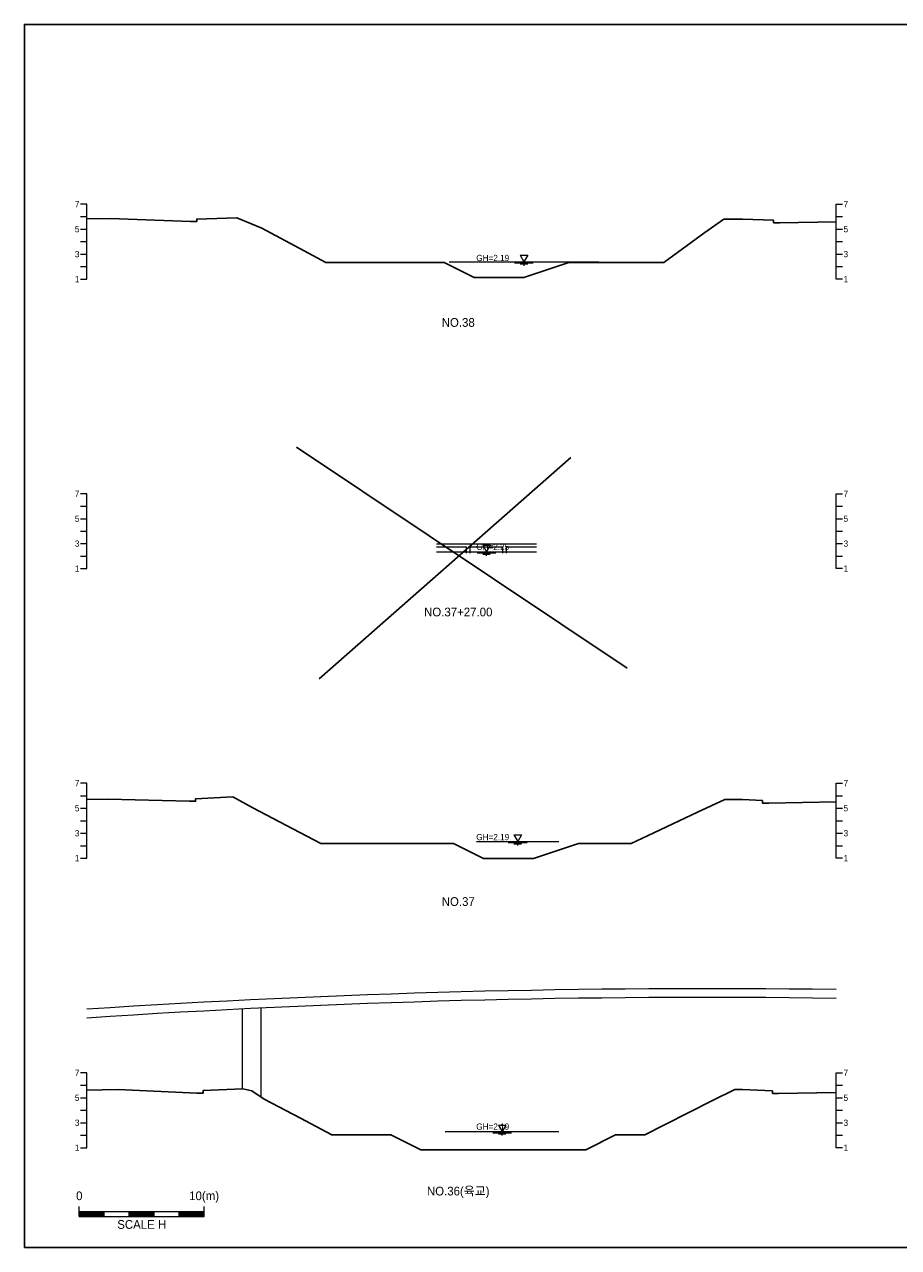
# Model space of a CAD drawing. Header units: metres. Extents: x 14522 to 15395, y -153 to 498.
# Tile 9 of 38: x 14670 to 14740, y 88 to 186. Entities that reach past the tile are written whole.
import ezdxf
from ezdxf.enums import TextEntityAlignment as Align

# ---------------------------------------------------------------- set-up
doc = ezdxf.new("R2010")
doc.units = ezdxf.units.M
for name, color, linetype in [('BOX', 5, 'CONTINUOUS'), ('DT2', 7, 'CONTINUOUS'), ('기본계획용', 33, 'CONTINUOUS')]:
    doc.layers.add(name, color=color, linetype=linetype)
for name, color, linetype, lineweight in [('DT1', 3, 'CONTINUOUS', 0), ('LT1', 4, 'CONTINUOUS', 0), ('ST1', 7, 'CONTINUOUS', 0)]:
    doc.layers.add(name, color=color, linetype=linetype, lineweight=lineweight)
doc.styles.get("Standard").update_dxf_attribs({"font": 'Gulim.ttf'})

# ---------------------------------------------------------------- blocks, each defined once
blk = doc.blocks.new('SWL')
at = {"layer": 'LT1'}
for p, q in [((-15, 0), (15, 0)), ((-3, 5.2), (3, 5.2)), ((-3, 5.2), (0, 0)), ((3, 5.2), (0, 0)), ((-7.5, -0.9), (7.5, -0.9)), ((-3, -1.8), (3, -1.8)), ((-0.38, -2.7), (0.38, -2.7))]:
    blk.add_line(p, q, dxfattribs=at)

msp = doc.modelspace()

# ---------------------------------------------------------------- linework, layer by layer
at = {"layer": 'BOX'}
msp.add_lwpolyline([(14670, 88), (14810, 88), (14810, 186), (14670, 186)], close=True, dxfattribs=at)
at = {"layer": 'DT1'}
for p, q in [((14704, 166.99), (14716, 166.99)), ((14703, 144.39), (14711, 144.39)), ((14703, 144.14), (14705.4, 144.14)), ((14705.7, 144.14), (14708.3, 144.14)), ((14708.3, 143.65), (14708.3, 144.14)), ((14708.6, 143.65), (14708.6, 144.14)), ((14708.6, 144.14), (14711, 144.14)), ((14703, 143.75), (14711, 143.75)), ((14706.2, 120.54), (14712.8, 120.54)), ((14687.45, 100.708), (14687.45, 107.113)), ((14688.95, 100.055), (14688.95, 107.187)), ((14703.7, 97.29), (14712.8, 97.29))]:
    msp.add_line(p, q, dxfattribs=at)
for points in [[(14705.4, 143.65), (14705.4, 144.14)], [(14705.7, 143.65), (14705.7, 144.14)]]:
    msp.add_lwpolyline(points, dxfattribs=at)
for radius, start, end in [(745.875, 89.202181, 93.814032), (745.175, 89.201431, 93.81762)]:
    msp.add_arc((14724.614, -637.135), radius, start, end, dxfattribs=at)
at = {"layer": 'ST1'}
for p, q in [((14675, 171.6), (14674.5, 171.6)), ((14675, 165.6), (14675, 171.6)), ((14735, 165.6), (14735, 171.6)), ((14735, 171.6), (14735.5, 171.6)), ((14674.5, 170.6), (14675, 170.6)), ((14735, 170.6), (14735.5, 170.6)), ((14674.5, 169.6), (14675, 169.6)), ((14735, 169.6), (14735.5, 169.6)), ((14674.5, 168.6), (14675, 168.6)), ((14735, 168.6), (14735.5, 168.6)), ((14674.5, 167.6), (14675, 167.6)), ((14735, 167.6), (14735.5, 167.6)), ((14674.5, 166.6), (14675, 166.6)), ((14735, 166.6), (14735.5, 166.6)), ((14674.5, 165.6), (14675, 165.6)), ((14735.5, 165.6), (14735, 165.6)), ((14675, 148.4), (14674.5, 148.4)), ((14675, 142.4), (14675, 148.4)), ((14735, 142.4), (14735, 148.4)), ((14735, 148.4), (14735.5, 148.4)), ((14674.5, 147.4), (14675, 147.4)), ((14735, 147.4), (14735.5, 147.4)), ((14674.5, 146.4), (14675, 146.4)), ((14735, 146.4), (14735.5, 146.4)), ((14674.5, 145.4), (14675, 145.4)), ((14735, 145.4), (14735.5, 145.4)), ((14674.5, 144.4), (14675, 144.4)), ((14735, 144.4), (14735.5, 144.4)), ((14674.5, 143.4), (14675, 143.4)), ((14735, 143.4), (14735.5, 143.4)), ((14674.5, 142.4), (14675, 142.4)), ((14735.5, 142.4), (14735, 142.4)), ((14675, 125.2), (14674.5, 125.2)), ((14675, 119.2), (14675, 125.2)), ((14735, 119.2), (14735, 125.2)), ((14735, 125.2), (14735.5, 125.2)), ((14674.5, 124.2), (14675, 124.2)), ((14735, 124.2), (14735.5, 124.2)), ((14674.5, 123.2), (14675, 123.2)), ((14735, 123.2), (14735.5, 123.2)), ((14674.5, 122.2), (14675, 122.2)), ((14735, 122.2), (14735.5, 122.2)), ((14674.5, 121.2), (14675, 121.2)), ((14735, 121.2), (14735.5, 121.2)), ((14674.5, 120.2), (14675, 120.2)), ((14735, 120.2), (14735.5, 120.2)), ((14674.5, 119.2), (14675, 119.2)), ((14735.5, 119.2), (14735, 119.2)), ((14675, 102), (14674.5, 102)), ((14675, 96), (14675, 102)), ((14735, 96), (14735, 102)), ((14735, 102), (14735.5, 102)), ((14674.5, 101), (14675, 101)), ((14735, 101), (14735.5, 101)), ((14674.5, 100), (14675, 100)), ((14735, 100), (14735.5, 100)), ((14674.5, 99), (14675, 99)), ((14735, 99), (14735.5, 99)), ((14674.5, 98), (14675, 98)), ((14735, 98), (14735.5, 98)), ((14674.5, 97), (14675, 97)), ((14735, 97), (14735.5, 97)), ((14674.5, 96), (14675, 96)), ((14735.5, 96), (14735, 96)), ((14674.389, 90.5), (14674.389, 91.3)), ((14684.389, 90.5), (14684.389, 91.3)), ((14674.389, 90.9), (14684.389, 90.9)), ((14674.389, 90.8), (14676.389, 90.8)), ((14674.389, 90.7), (14676.389, 90.7)), ((14674.389, 90.6), (14676.389, 90.6)), ((14674.389, 90.5), (14684.389, 90.5)), ((14676.389, 90.5), (14676.389, 90.9)), ((14678.389, 90.5), (14678.389, 90.9)), ((14678.389, 90.8), (14680.389, 90.8)), ((14678.389, 90.7), (14680.389, 90.7)), ((14678.389, 90.6), (14680.389, 90.6)), ((14680.389, 90.5), (14680.389, 90.9)), ((14682.389, 90.5), (14682.389, 90.9)), ((14682.389, 90.8), (14684.389, 90.8)), ((14682.389, 90.7), (14684.389, 90.7)), ((14682.389, 90.6), (14684.389, 90.6))]:
    msp.add_line(p, q, dxfattribs=at)
at = {"layer": '기본계획용'}
for points in [[(14675, 170.422), (14676.9, 170.46), (14683.3, 170.21), (14683.8, 170.21), (14683.8, 170.41), (14687, 170.51), (14689, 169.68), (14692.4, 167.86), (14694.132, 166.933), (14703.604, 166.933), (14706.004, 165.733), (14710.004, 165.733), (14713.604, 166.933), (14721.215, 166.933), (14724.5, 169.32), (14726, 170.41), (14727, 170.41), (14727.5, 170.41), (14730, 170.31), (14730, 170.11), (14730.5, 170.11), (14735, 170.181)], [(14694.132, 166.933), (14703.604, 166.933), (14706.004, 165.733), (14710.004, 165.733), (14713.604, 166.933), (14721.215, 166.933)], [(14691.788, 152.131), (14718.278, 134.416)], [(14713.766, 151.294), (14693.593, 133.579)], [(14675, 123.9), (14676.7, 123.93), (14683.2, 123.76), (14683.7, 123.76), (14683.7, 123.96), (14686.7, 124.11), (14688.3, 123.24), (14691.5, 121.56), (14693.746, 120.381), (14704.362, 120.381), (14706.762, 119.181), (14710.762, 119.181), (14714.362, 120.381), (14718.599, 120.381), (14720.4, 121.23), (14723.9, 122.88), (14726.1, 123.91), (14727.5, 123.91), (14729.1, 123.81), (14729.1, 123.61), (14729.6, 123.61), (14735, 123.713)], [(14693.746, 120.381), (14704.362, 120.381), (14706.762, 119.181), (14710.762, 119.181), (14714.362, 120.381), (14718.599, 120.381)], [(14675, 100.601), (14677.5, 100.65), (14683.8, 100.38), (14684.3, 100.38), (14684.3, 100.58), (14687.5, 100.71), (14688.2, 100.55), (14689.2, 99.89), (14692.1, 98.36), (14694.627, 97.027), (14699.346, 97.027), (14701.746, 95.827), (14714.946, 95.827), (14717.346, 97.027), (14719.68, 97.027), (14721.3, 97.85), (14725.1, 99.78), (14726.9, 100.65), (14727.5, 100.65), (14729.9, 100.55), (14729.9, 100.35), (14730.4, 100.35), (14735, 100.427)], [(14694.573, 97.027), (14699.346, 97.027), (14701.746, 95.827), (14714.946, 95.827), (14717.346, 97.027), (14719.634, 97.027)]]:
    msp.add_lwpolyline(points, dxfattribs=at)

# ---------------------------------------------------------------- block references
at = {"layer": 'DT1', "xscale": 0.1, "yscale": 0.1, "zscale": 0.1}
for p in [(14710, 166.99), (14707, 143.75), (14709.5, 120.54), (14708.25, 97.29)]:
    msp.add_blockref('SWL', p, dxfattribs=at)

# ---------------------------------------------------------------- texts
at = {"layer": 'DT1'}
for s, p in [('7', (14674.4, 171.6)), ('5', (14674.4, 169.6)), ('3', (14674.4, 167.6)), ('1', (14674.4, 165.6)), ('7', (14674.4, 148.4)), ('5', (14674.4, 146.4)), ('3', (14674.4, 144.4)), ('1', (14674.4, 142.4)), ('7', (14674.4, 125.2)), ('5', (14674.4, 123.2)), ('3', (14674.4, 121.2)), ('1', (14674.4, 119.2)), ('7', (14674.4, 102)), ('5', (14674.4, 100)), ('3', (14674.4, 98)), ('1', (14674.4, 96))]:
    msp.add_text(s, height=0.5, dxfattribs=at).set_placement(p, align=Align.MIDDLE_RIGHT)
for s, p in [('7', (14735.6, 171.6)), ('5', (14735.6, 169.6)), ('3', (14735.6, 167.6)), ('1', (14735.6, 165.6)), ('7', (14735.6, 148.4)), ('5', (14735.6, 146.4)), ('3', (14735.6, 144.4)), ('1', (14735.6, 142.4)), ('7', (14735.6, 125.2)), ('5', (14735.6, 123.2)), ('3', (14735.6, 121.2)), ('1', (14735.6, 119.2)), ('7', (14735.6, 102)), ('5', (14735.6, 100)), ('3', (14735.6, 98)), ('1', (14735.6, 96))]:
    msp.add_text(s, height=0.5, dxfattribs=at).set_placement(p, align=Align.MIDDLE_LEFT)
for s, p in [('GH=2.19', (14707.5, 167.29)), ('GH=2.19', (14707.5, 167.29)), ('GH=2.25', (14707.5, 144.15)), ('GH=2.25', (14707.5, 144.15)), ('GH=2.19', (14707.5, 120.89)), ('GH=2.19', (14707.5, 120.89)), ('GH=2.19', (14707.5, 97.69)), ('GH=2.19', (14707.5, 97.69))]:
    msp.add_text(s, height=0.5, dxfattribs=at).set_placement(p, align=Align.MIDDLE_CENTER)
for s, p in [('0', (14674.389, 91.586)), ('10(m)', (14684.389, 91.586))]:
    msp.add_text(s, height=0.7, dxfattribs=at).set_placement(p, align=Align.BOTTOM_CENTER)
msp.add_text('SCALE H', height=0.7, dxfattribs=at).set_placement((14679.389, 90.2), align=Align.TOP_CENTER)
at = {"layer": 'DT2'}
for s, p in [('NO.38', (14704.739, 162.122)), ('NO.37+27.00', (14704.739, 138.922)), ('NO.37', (14704.739, 115.722)), ('NO.36(육교)', (14704.739, 92.522))]:
    msp.add_text(s, height=0.7, dxfattribs=at).set_placement(p, align=Align.MIDDLE_CENTER)

doc.saveas('drawing.dxf')
